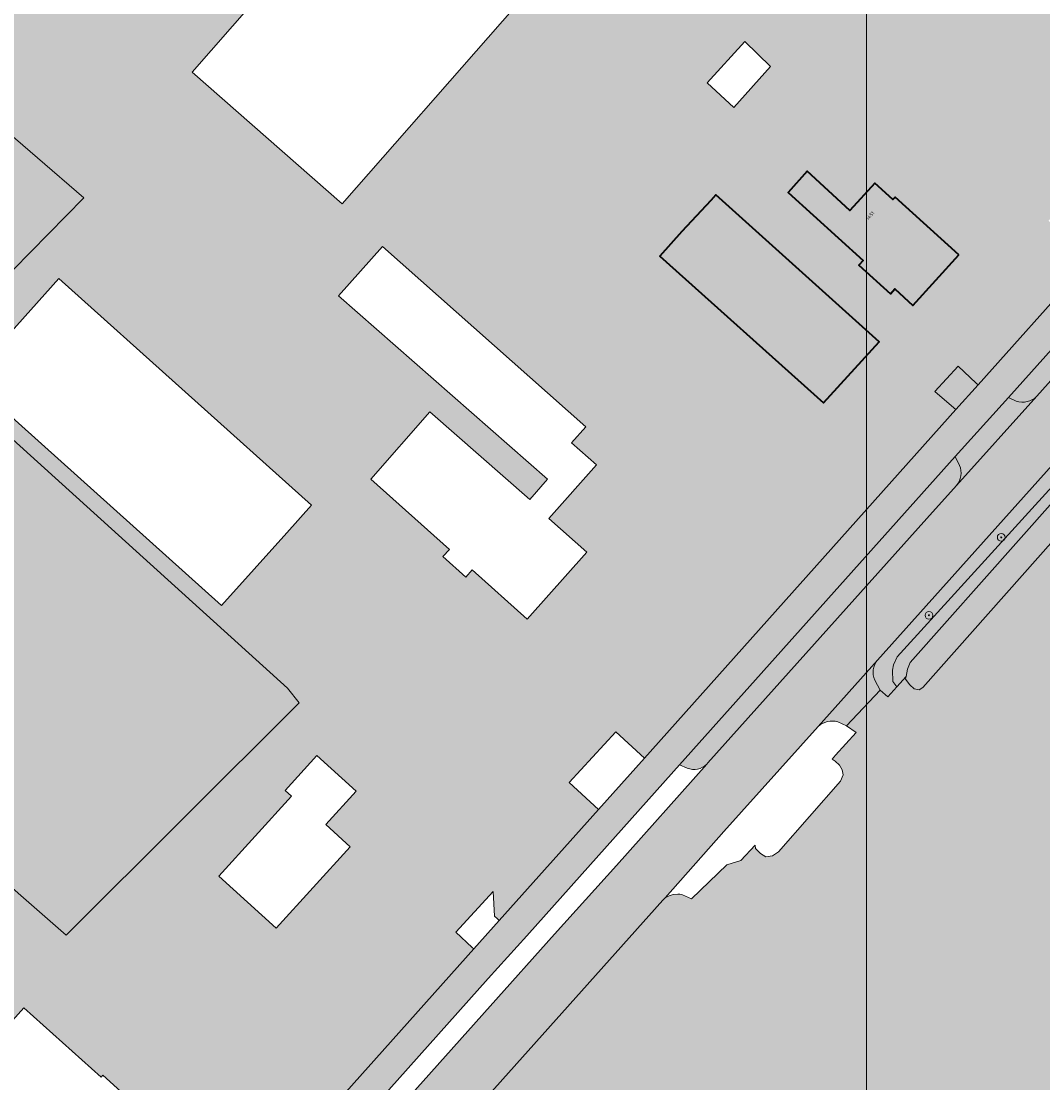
# Model space of a CAD drawing. Extents: x 101956 to 105180, y 476926 to 481317.
# Tile 20 of 256: x 102573 to 102679, y 477431 to 477541. Entities that reach past the tile are written whole.
import ezdxf
from ezdxf.enums import TextEntityAlignment as Align

# ---------------------------------------------------------------- set-up
doc = ezdxf.new("R2010")
doc.units = 0
doc.header["$LTSCALE"] = 0.5
for name, color, linetype, lineweight in [('B-WE-GR-BOOM-S', 90, 'Continuous', 25), ('B-WE-GR-BOUWLAND-GV', 80, 'Continuous', 13), ('B-WE-OG-BEBOUWING-GV', 7, 'Continuous', 35), ('B-WE-OG-BEBOUWING-T18', 10, 'Continuous', 18), ('B-WE-OG-TERREIN_CULTUURSCHEIDING-GV', 7, 'Continuous', 18), ('B-WE-OG-TERREIN_ERF-GV', 7, 'Continuous', 18), ('B-WE-OG-WATER_SLOOT-GV', 120, 'Continuous', 18), ('B-WE-VH-VERHARDING_ASFALT-GV', 252, 'Continuous', 18), ('B-WE-VH-VERHARDING_BETONSTRAATSTEEN-GV', 252, 'Continuous', 18)]:
    doc.layers.add(name, color=color, linetype=linetype, lineweight=lineweight)
for name, color, linetype, lineweight, true_color in [('B-WE-GR-BOUWLAND-V', 7, 'Continuous', 18, 0x28a500), ('B-WE-OG-BEBOUWING-V', 7, 'Continuous', 18, 0xdc7869), ('B-WE-OG-TERREIN_CULTUURSCHEIDING-V', 7, 'Continuous', 18, 0x28c846), ('B-WE-OG-TERREIN_ERF-V', 7, 'Continuous', 18, 0x28c846), ('B-WE-OG-WATER_SLOOT-V', 7, 'Continuous', 18, 0xafcde1), ('B-WE-VH-VERHARDING_ASFALT-V', 7, 'Continuous', 18, 0xcdcdcd), ('B-WE-VH-VERHARDING_BETONSTRAATSTEEN-V', 7, 'Continuous', 18, 0xcdcdcd)]:
    doc.layers.add(name, color=color, linetype=linetype, lineweight=lineweight, true_color=true_color)
doc.layers.add('X-XX-AL-HULPLIJN-G', color=7, linetype='Continuous', lineweight=18, plot=False)
doc.styles.add('NLCS-ISO-M200-T18', font='NLCS-ISO.ttf', dxfattribs={"height": 0.36})

# ---------------------------------------------------------------- blocks, each defined once
blk = doc.blocks.new('SGR-BOOM_01-SO')
at = {"linetype": 'ByBlock', "lineweight": 18}
h = blk.add_hatch(color=0, dxfattribs=at)
h.dxf.hatch_style = 1
edge = h.paths.add_edge_path()
edge.add_arc((0, 0), 0.25, 0, 360)
at = {"color": 0, "linetype": 'ByBlock', "lineweight": 18}
for radius in [2, 0.25]:
    blk.add_circle((0, 0), radius, dxfattribs=at)

msp = doc.modelspace()

# ---------------------------------------------------------------- hatches: boundary and pattern name
at = {"layer": 'B-WE-GR-BOUWLAND-V'}
h = msp.add_hatch(color=256, dxfattribs=at)
edge = h.paths.add_edge_path()
edge.add_arc((102039.8397463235, 477850.5773657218), 423.6087103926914, 47.78839392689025, 52.74737503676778)
edge.add_arc((102649.6702400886, 478684.0675588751), 609.2773284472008, 231.5355365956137, 234.54641090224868, ccw=False)
edge.add_line((102270.682, 478207.007), (102258.169, 478217.395))
edge.add_line((102258.169, 478217.395), (102239.595, 478232.592))
edge.add_line((102239.595, 478232.592), (102221.725, 478248.07))
edge.add_line((102221.725, 478248.07), (102212.579, 478255.387))
edge.add_line((102212.579, 478255.387), (102210.651, 478256.142))
edge.add_line((102210.651, 478256.142), (102198.713, 478243.51))
edge.add_line((102198.713, 478243.51), (102170.735, 478213.596))
edge.add_line((102170.735, 478213.596), (102146.863, 478190.78))
edge.add_line((102146.863, 478190.78), (102126.66, 478171.367))
edge.add_line((102126.66, 478171.367), (102103.987, 478148.848))
edge.add_line((102103.987, 478148.848), (102099.718, 478144.914))
edge.add_line((102099.718, 478144.914), (102096.831, 478142.254))
edge.add_line((102096.831, 478142.254), (102084.826, 478131.192))
edge.add_line((102084.826, 478131.192), (102060.788, 478109.505))
edge.add_line((102060.788, 478109.505), (102038.233, 478088.835))
edge.add_line((102038.233, 478088.835), (102017.267, 478068.187))
edge.add_line((102017.267, 478068.187), (102000, 478049.399))
edge.add_line((102000, 478049.399), (101992.654, 478041.379))
edge.add_line((101992.654, 478041.379), (101974.322, 478020.464))
edge.add_line((101974.322, 478020.464), (101957.813, 478002.224))
edge.add_line((101957.813, 478002.224), (101955.846, 478000.05))
edge.add_line((101955.846, 478000.05), (101961.298, 477994.617))
edge.add_line((101961.298, 477994.617), (101963.186, 477996.265))
edge.add_line((101963.186, 477996.265), (101963.716, 477996.049))
edge.add_line((101963.716, 477996.049), (101973.398, 477987.322))
edge.add_line((101973.398, 477987.322), (101994.237, 477968.618))
edge.add_line((101994.237, 477968.618), (102000, 477963.46))
edge.add_line((102000, 477963.46), (102021.797, 477944.119))
edge.add_line((102021.797, 477944.119), (102051.646, 477917.476))
edge.add_line((102051.646, 477917.476), (102082.008, 477890.324))
edge.add_line((102082.008, 477890.324), (102101.741, 477872.457))
edge.add_line((102101.741, 477872.457), (102128.609, 477848.568))
edge.add_line((102128.609, 477848.568), (102159.555, 477820.798))
edge.add_line((102159.555, 477820.798), (102193.241, 477790.799))
edge.add_line((102193.241, 477790.799), (102224.055, 477763.35))
edge.add_line((102224.055, 477763.35), (102248.954, 477740.797))
edge.add_line((102248.954, 477740.797), (102281.449, 477711.534))
edge.add_line((102281.449, 477711.534), (102312.721, 477683.464))
edge.add_line((102312.721, 477683.464), (102346.899, 477653.122))
edge.add_line((102346.899, 477653.122), (102378.622, 477624.751))
edge.add_line((102378.622, 477624.751), (102408.1, 477598.346))
edge.add_line((102408.1, 477598.346), (102436.512, 477572.757))
edge.add_line((102436.512, 477572.757), (102468.776, 477544.332))
edge.add_line((102468.776, 477544.332), (102501.395, 477515.024))
edge.add_line((102501.395, 477515.024), (102536.72, 477483.823))
edge.add_line((102536.72, 477483.823), (102557.779, 477464.605))
edge.add_line((102557.779, 477464.605), (102558.427, 477463.977))
edge.add_line((102558.427, 477463.977), (102578.154, 477446.781))
edge.add_line((102578.154, 477446.781), (102602.284, 477470.805))
edge.add_line((102602.284, 477470.805), (102601.084, 477472.34))
edge.add_line((102601.084, 477472.34), (102563.465, 477506.347))
edge.add_line((102563.465, 477506.347), (102579.962, 477523.099))
edge.add_line((102579.962, 477523.099), (102565.542, 477535.534))
edge.add_line((102565.542, 477535.534), (102567.658, 477537.387))
edge.add_line((102567.658, 477537.387), (102563.209, 477541.917))
edge.add_line((102563.209, 477541.917), (102473.377, 477622.627))
edge.add_line((102473.377, 477622.627), (102409.601, 477679.611))
edge.add_line((102409.601, 477679.611), (102362.542, 477721.82))
edge.add_line((102362.542, 477721.82), (102290.718, 477786.005))
edge.add_line((102290.718, 477786.005), (102279.372, 477796.282))
edge.add_line((102279.372, 477796.282), (102283.061, 477800.334))
edge.add_line((102283.061, 477800.334), (102285.449, 477798.327))
edge.add_line((102285.449, 477798.327), (102283.491, 477796.162))
edge.add_line((102283.491, 477796.162), (102288.986, 477791.169))
edge.add_line((102288.986, 477791.169), (102343.181, 477742.5))
edge.add_line((102343.181, 477742.5), (102403.919, 477688.183))
edge.add_line((102403.919, 477688.183), (102564.764, 477543.609))
edge.add_line((102564.764, 477543.609), (102566.243, 477543.785))
edge.add_line((102566.243, 477543.785), (102655.625, 477638.46))
edge.add_line((102655.625, 477638.46), (102657.98, 477640.808))
edge.add_line((102657.98, 477640.808), (102645.141, 477652.113))
edge.add_line((102645.141, 477652.113), (102612.963, 477680.62))
edge.add_line((102612.963, 477680.62), (102583.322, 477707.153))
edge.add_line((102583.322, 477707.153), (102555.917, 477731.262))
edge.add_line((102555.917, 477731.262), (102529.838, 477755.049))
edge.add_line((102529.838, 477755.049), (102501.704, 477780.049))
edge.add_line((102501.704, 477780.049), (102467.281, 477810.605))
edge.add_line((102467.281, 477810.605), (102440.741, 477834.278))
edge.add_line((102440.741, 477834.278), (102402.203, 477868.926))
edge.add_line((102402.203, 477868.926), (102376.518, 477891.704))
edge.add_line((102376.518, 477891.704), (102376.363, 477892.208))
edge.add_line((102376.363, 477892.208), (102378.807, 477895.318))
edge.add_line((102378.807, 477895.318), (102379.513, 477895.26))
edge.add_line((102379.513, 477895.26), (102400.057, 477877.221))
edge.add_line((102400.057, 477877.221), (102423.633, 477856.947))
edge.add_line((102423.633, 477856.947), (102464.537, 477820.08))
edge.add_line((102464.537, 477820.08), (102506.46, 477782.233))
edge.add_line((102506.46, 477782.233), (102536.391, 477755.651))
edge.add_line((102536.391, 477755.651), (102570.645, 477724.974))
edge.add_line((102570.645, 477724.974), (102606.446, 477692.72))
edge.add_line((102606.446, 477692.72), (102643.679, 477659.31))
edge.add_line((102643.679, 477659.31), (102674.172, 477631.758))
edge.add_line((102674.172, 477631.758), (102674.515, 477630.334))
edge.add_line((102674.515, 477630.334), (102674.091, 477629.905))
edge.add_line((102674.091, 477629.905), (102674.843, 477629.625))
edge.add_line((102674.843, 477629.625), (102682.488, 477622.847))
edge.add_line((102682.488, 477622.847), (102734.346, 477575.751))
edge.add_line((102734.346, 477575.751), (102735.689, 477574.365))
edge.add_line((102735.689, 477574.365), (102756.426, 477597.654))
edge.add_line((102756.426, 477597.654), (102755.116, 477598.77))
edge.add_line((102755.116, 477598.77), (102731.415, 477618.894))
edge.add_line((102731.415, 477618.894), (102704.717, 477643.252))
edge.add_line((102704.717, 477643.252), (102738.452, 477680.444))
edge.add_line((102738.452, 477680.444), (102761.273, 477660.799))
edge.add_line((102761.273, 477660.799), (102764.112, 477663.858))
edge.add_line((102764.112, 477663.858), (102785.808, 477688.332))
edge.add_line((102785.808, 477688.332), (102786.565, 477689.186))
edge.add_line((102786.565, 477689.186), (102786.559, 477689.192))
edge.add_line((102786.559, 477689.192), (102755.92, 477716.243))
edge.add_line((102755.92, 477716.243), (102758.928, 477719.362))
edge.add_line((102758.928, 477719.362), (102769.31, 477710.208))
edge.add_line((102769.31, 477710.208), (102800.148, 477682.987))
edge.add_line((102800.148, 477682.987), (102816.703, 477667.896))
edge.add_line((102816.703, 477667.896), (102818.129, 477667.419))
edge.add_arc((102818.6676587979, 477668.5214563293), 1.227013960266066, 243.9599225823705, 265.0601134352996)
edge.add_arc((102818.6694692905, 477668.5237847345), 1.22949066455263, 264.9853991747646, 305.9916037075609)
edge.add_line((102819.392, 477667.529), (102820.36, 477668.694))
edge.add_line((102820.36, 477668.694), (102824.305, 477673.716))
edge.add_line((102824.305, 477673.716), (102837.679, 477690.74))
edge.add_arc((102829.1753410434, 477697.3773891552), 10.78736068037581, 322.0267756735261, 355.8194794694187)
edge.add_line((102839.934, 477696.591), (102839.716, 477699.988))
edge.add_line((102839.716, 477699.988), (102827.57, 477711.142))
edge.add_line((102827.57, 477711.142), (102826.708, 477711.934))
edge.add_arc((102883.3128293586, 477781.4559296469), 89.65157783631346, 222.7851462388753, 230.8474822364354, ccw=False)
edge.add_arc((102616.0673738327, 477536.6396452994), 272.7794874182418, 42.39558996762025, 48.75569543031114)
edge.add_line((102795.903, 477741.744), (102508.222, 478000))
edge.add_line((102508.222, 478000), (102453.991, 478048.685))
edge.add_line((102453.991, 478048.685), (102407.819, 478089.795))
edge.add_line((102407.819, 478089.795), (102324.45, 478164.331))
h.paths.add_polyline_path([(102254.674, 478000), (102245.396, 478008.33), (102221.192, 478029.926), (102196.347, 478052.268), (102169.234, 478076.328), (102146.079, 478097.563), (102124.263, 478117.04), (102107.301, 478132.674), (102106.92, 478133.214), (102107.135, 478133.803), (102109.174, 478135.731), (102109.975, 478135.973), (102110.831, 478135.816), (102111.87, 478135.125), (102127.239, 478121.654), (102153.117, 478098.423), (102177.307, 478076.298), (102199.111, 478056.425), (102224.491, 478034.267), (102247.902, 478012.693), (102262.428, 478000), (102285.829, 477979.232), (102317.825, 477950.52), (102349.181, 477922.452), (102370.653, 477903.252), (102367.918, 477899.644), (102366.403, 477900.74), (102348.569, 477917.073), (102305.84, 477954.907), (102278.367, 477979.509)], flags=16)
at = {"layer": 'B-WE-OG-BEBOUWING-V'}
for points in [[(102670.601, 477517.193), (102663.981, 477523.187), (102663.759, 477522.943), (102661.888, 477524.637), (102659.317, 477521.798), (102654.888, 477525.852), (102652.917, 477523.672), (102660.689, 477516.629), (102660.245, 477516.14), (102663.503, 477513.174), (102663.953, 477513.67), (102665.833, 477511.967)], [(102644.898, 477522.842), (102641.91, 477519.604), (102639.644, 477517.082), (102656.574, 477501.863), (102662.341, 477508.183), (102645.42, 477523.421)]]:
    msp.add_hatch(color=256, dxfattribs=at).paths.add_polyline_path(points)
at = {"layer": 'B-WE-OG-TERREIN_CULTUURSCHEIDING-V'}
h = msp.add_hatch(color=256, dxfattribs=at)
edge = h.paths.add_edge_path()
edge.add_line((102717.437, 477534.487), (102716.879, 477534.959))
edge.add_line((102716.879, 477534.959), (102716.615, 477535.128))
edge.add_arc((102716.7575630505, 477533.0804093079), 2.05254765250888, 93.98277866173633, 136.8946967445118)
edge.add_line((102715.259, 477534.483), (102662.18, 477475.25))
edge.add_arc((102663.5950816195, 477474.0018764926), 1.886867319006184, 138.5872162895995, 206.1260275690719)
edge.add_line((102661.901, 477473.171), (102662.444, 477472.13))
edge.add_line((102662.444, 477472.13), (102663.232, 477471.43))
edge.add_line((102663.232, 477471.43), (102664.178, 477472.486))
edge.add_line((102664.178, 477472.486), (102663.74, 477473.032))
edge.add_line((102663.74, 477473.032), (102663.737, 477474.205))
edge.add_line((102663.737, 477474.205), (102663.837, 477474.769))
edge.add_line((102663.837, 477474.769), (102664.218, 477475.574))
edge.add_line((102664.218, 477475.574), (102687.229, 477500.889))
edge.add_line((102687.229, 477500.889), (102717.437, 477534.487))
h = msp.add_hatch(color=256, dxfattribs=at)
edge = h.paths.add_edge_path()
edge.add_arc((102683.5672646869, 477511.0375355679), 1.984244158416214, 319.8079415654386, 382.5352303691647)
edge.add_line((102685.4, 477511.798), (102684.944, 477512.731))
edge.add_line((102684.944, 477512.731), (102675.724, 477502.421))
edge.add_line((102675.724, 477502.421), (102676.527, 477502.064))
edge.add_arc((102677.1897033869, 477504.0541878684), 2.097623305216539, 251.5829976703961, 315.0793577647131)
edge.add_line((102678.675, 477502.573), (102685.083, 477509.757))
h = msp.add_hatch(color=256, dxfattribs=at)
edge = h.paths.add_edge_path()
edge.add_arc((102668.863309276, 477494.6250336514), 1.964984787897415, 318.5001815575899, 383.4501062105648)
edge.add_line((102670.666, 477495.407), (102670.211, 477496.311))
edge.add_line((102670.211, 477496.311), (102641.649, 477464.408))
edge.add_line((102641.649, 477464.408), (102642.469, 477464.06))
edge.add_arc((102643.1677930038, 477465.7662922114), 1.843839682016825, 247.7289925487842, 315.4595603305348)
edge.add_line((102644.482, 477464.473), (102644.603, 477464.609))
edge.add_line((102644.603, 477464.609), (102667.276, 477489.906))
edge.add_line((102667.276, 477489.906), (102670.335, 477493.323))
at = {"layer": 'B-WE-OG-TERREIN_ERF-V'}
h = msp.add_hatch(color=256, dxfattribs=at)
h.paths.add_polyline_path([(102671.592, 477628.193), (102658.782, 477640.102), (102657.98, 477640.808), (102655.625, 477638.46), (102566.243, 477543.785), (102564.764, 477543.609), (102563.209, 477541.917), (102567.658, 477537.387), (102565.542, 477535.534), (102579.962, 477523.099), (102563.465, 477506.347), (102601.084, 477472.34), (102602.284, 477470.805), (102578.154, 477446.781), (102558.427, 477463.977), (102558.175, 477463.68), (102558.159, 477463.661), (102557.232, 477462.535), (102556.632, 477462.076), (102555.961, 477461.564), (102555.048, 477461.709), (102547.254, 477468.882), (102530.486, 477484.421), (102519.099, 477494.608), (102453.111, 477419.535), (102478.856, 477396.539), (102477.109, 477394.779), (102479.325, 477392.798), (102477.201, 477390.344), (102527.196, 477346.866), (102531.843, 477352.21), (102534.253, 477350.429), (102536.239, 477351.257), (102556.969, 477374.417), (102556.733, 477374.633), (102553.681, 477377.43), (102558.215, 477382.397), (102561.251, 477379.648), (102561.472, 477379.448), (102582.182, 477402.615), (102580.475, 477404.298), (102584.981, 477409.2), (102586.675, 477407.641), (102620.365, 477445.333), (102620.178, 477445.504), (102618.486, 477447.06), (102622.376, 477451.291), (102622.513, 477448.74), (102622.813, 477448.462), (102623.003, 477448.286), (102633.286, 477459.79), (102630.249, 477462.585), (102635.066, 477467.824), (102638.033, 477465.101), (102670.284, 477501.176), (102670.081, 477501.352), (102668.106, 477503.057), (102670.505, 477505.668), (102672.395, 477503.928), (102672.587, 477503.751), (102683.312, 477515.746), (102683.226, 477515.92), (102681.821, 477518.757), (102679.889, 477520.743), (102682.162, 477523.369), (102683.295, 477522.689), (102688.204, 477521.839), (102688.686, 477521.756), (102726.239, 477563.753), (102735.689, 477574.365), (102734.346, 477575.751), (102682.488, 477622.847), (102674.843, 477629.625), (102674.091, 477629.905), (102672.544, 477628.338), (102672.383, 477628.175)])
h.paths.add_polyline_path([(102680.514, 477603.006), (102684.688, 477607.685), (102692.672, 477600.561), (102688.498, 477595.883)], flags=16)
h.paths.add_polyline_path([(102690.762, 477574.658), (102689.904, 477575.424), (102697.993, 477584.49), (102696.075, 477586.201), (102697.773, 477588.103), (102695.46, 477590.167), (102699.388, 477594.57), (102706.469, 477588.252), (102702.541, 477583.849), (102706.755, 477580.086), (102702.98, 477575.858), (102703.21, 477575.652), (102702.944, 477575.354), (102702.646, 477575.62), (102700.95, 477573.723), (102701.248, 477573.456), (102700.981, 477573.158), (102700.75, 477573.365), (102696.976, 477569.136), (102696.107, 477569.902), (102694.568, 477568.202), (102692.063, 477567.876), (102689.126, 477570.487), (102689.238, 477572.949)], flags=16)
h.paths.add_polyline_path([(102639.932, 477560.345), (102606.745, 477522.474), (102591.195, 477536.1), (102624.382, 477573.971)], flags=16)
h.paths.add_polyline_path([(102644.526, 477534.995), (102648.438, 477539.288), (102651.1, 477536.693), (102647.274, 477532.469)], flags=16)
h.paths.add_polyline_path([(102652.917, 477523.672), (102654.888, 477525.852), (102659.317, 477521.798), (102661.888, 477524.637), (102663.759, 477522.943), (102663.981, 477523.187), (102670.601, 477517.193), (102665.833, 477511.967), (102663.953, 477513.67), (102663.503, 477513.174), (102660.245, 477516.14), (102660.689, 477516.629)], flags=16)
h.paths.add_polyline_path([(102662.341, 477508.183), (102656.574, 477501.863), (102639.644, 477517.082), (102641.91, 477519.604), (102644.898, 477522.842), (102645.42, 477523.421)], flags=16)
h.paths.add_polyline_path([(102631.961, 477499.402), (102630.486, 477497.746), (102633.055, 477495.458), (102628.118, 477489.914), (102632.051, 477486.412), (102625.901, 477479.482), (102620.204, 477484.588), (102619.537, 477483.843), (102617.169, 477485.965), (102617.836, 477486.71), (102609.711, 477493.992), (102615.821, 477500.957), (102626.17, 477491.878), (102628.007, 477493.972), (102606.361, 477512.962), (102610.901, 477518.072)], flags=16)
h.paths.add_polyline_path([(102594.25, 477480.88), (102575.59, 477497.62), (102568.086, 477504.352), (102577.391, 477514.745), (102603.555, 477491.273), (102601.01, 477488.43)], flags=16)
h.paths.add_polyline_path([(102593.974, 477452.868), (102601.483, 477461.14), (102600.816, 477461.745), (102604.099, 477465.362), (102608.175, 477461.662), (102605.04, 477458.208), (102607.568, 477455.914), (102599.904, 477447.486)], flags=16)
h.paths.add_polyline_path([(102563.154, 477446.077), (102561.143, 477443.85), (102558.175, 477446.532), (102560.186, 477448.758)], flags=16)
h.paths.add_polyline_path([(102565.53, 477434.43), (102531.665, 477396.94), (102512.945, 477413.85), (102546.81, 477451.34)], flags=16)
h.paths.add_polyline_path([(102573.197, 477422.543), (102577.512, 477427.337), (102576.211, 477428.508), (102575.375, 477427.579), (102568.686, 477433.6), (102573.77, 477439.249), (102581.76, 477432.057), (102581.937, 477432.253), (102587.597, 477427.113), (102578.877, 477417.383)], flags=16)
h.paths.add_polyline_path([(102529.147, 477394.359), (102510.69, 477373.979), (102496.806, 477386.59), (102478.132, 477403.553), (102496.579, 477423.932)], flags=16)
h.paths.add_polyline_path([(102529.739, 477391.089), (102531.225, 477392.636), (102532.858, 477391.068), (102531.372, 477389.52)], flags=16)
h.paths.add_polyline_path([(102525.593, 477373.986), (102525.16, 477374.382), (102530.22, 477380.146), (102533.004, 477377.702), (102530.972, 477375.387), (102533.339, 477373.255), (102535.209, 477375.331), (102541.17, 477369.96), (102535.316, 477363.399), (102529.313, 477368.816), (102529.53, 477369.06), (102527.291, 477371.08), (102527.953, 477371.824)], flags=16)
msp.add_hatch(color=256, dxfattribs=at).paths.add_polyline_path([(102672.587, 477503.751), (102672.395, 477503.928), (102670.505, 477505.668), (102668.106, 477503.057), (102670.081, 477501.352), (102670.284, 477501.176)])
h = msp.add_hatch(color=256, dxfattribs=at)
edge = h.paths.add_edge_path()
edge.add_line((102746.758, 477449.013), (102691.91, 477497.916))
edge.add_line((102691.91, 477497.916), (102690.512, 477499.162))
edge.add_line((102690.512, 477499.162), (102689.993, 477498.55))
edge.add_line((102689.993, 477498.55), (102689.294, 477497.726))
edge.add_line((102689.294, 477497.726), (102689.044, 477497.431))
edge.add_line((102689.044, 477497.431), (102666.862, 477472.39))
edge.add_line((102666.862, 477472.39), (102666.491, 477472.174))
edge.add_line((102666.491, 477472.174), (102665.957, 477472.28))
edge.add_line((102665.957, 477472.28), (102665.504, 477472.696))
edge.add_line((102665.504, 477472.696), (102665.074, 477473.28))
edge.add_line((102665.074, 477473.28), (102665.127, 477473.545))
edge.add_line((102665.127, 477473.545), (102664.178, 477472.486))
edge.add_line((102664.178, 477472.486), (102663.232, 477471.43))
edge.add_line((102663.232, 477471.43), (102662.444, 477472.13))
edge.add_line((102662.444, 477472.13), (102658.971, 477468.44))
edge.add_line((102658.971, 477468.44), (102659.942, 477467.758))
edge.add_line((102659.942, 477467.758), (102657.832, 477465.404))
edge.add_line((102657.832, 477465.404), (102657.461, 477464.99))
edge.add_line((102657.461, 477464.99), (102657.778, 477464.781))
edge.add_line((102657.778, 477464.781), (102658.219, 477464.352))
edge.add_line((102658.219, 477464.352), (102658.503, 477463.886))
edge.add_line((102658.503, 477463.886), (102658.616, 477463.348))
edge.add_line((102658.616, 477463.348), (102658.327, 477462.713))
edge.add_line((102658.327, 477462.713), (102651.899, 477455.408))
edge.add_line((102651.899, 477455.408), (102651.29, 477454.968))
edge.add_line((102651.29, 477454.968), (102650.611, 477454.862))
edge.add_line((102650.611, 477454.862), (102650.054, 477455.21))
edge.add_line((102650.054, 477455.21), (102649.536, 477455.752))
edge.add_line((102649.536, 477455.752), (102649.486, 477456.089))
edge.add_line((102649.486, 477456.089), (102648.014, 477454.497))
edge.add_line((102648.014, 477454.497), (102646.563, 477454.037))
edge.add_line((102646.563, 477454.037), (102642.914, 477450.528))
edge.add_line((102642.914, 477450.528), (102641.97, 477450.948))
edge.add_line((102641.97, 477450.948), (102641.687, 477451.006))
edge.add_line((102641.687, 477451.006), (102641.477, 477451.023))
edge.add_line((102641.477, 477451.023), (102641.017, 477450.987))
edge.add_line((102641.017, 477450.987), (102640.582, 477450.835))
edge.add_line((102640.582, 477450.835), (102640.162, 477450.623))
edge.add_line((102640.162, 477450.623), (102639.922, 477450.372))
edge.add_line((102639.922, 477450.372), (102620.483, 477428.628))
edge.add_line((102620.483, 477428.628), (102620.141, 477428.207))
edge.add_line((102620.141, 477428.207), (102619.97, 477427.513))
edge.add_line((102619.97, 477427.513), (102619.962, 477427.028))
edge.add_line((102619.962, 477427.028), (102620.043, 477426.578))
edge.add_line((102620.043, 477426.578), (102620.481, 477425.599))
edge.add_line((102620.481, 477425.599), (102617.493, 477422.16))
edge.add_line((102617.493, 477422.16), (102610.553, 477413.269))
edge.add_line((102610.553, 477413.269), (102611.691, 477412.292))
edge.add_arc((102613.2582492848, 477412.6971104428), 1.618760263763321, 100.2572422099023, 194.4928798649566, ccw=False)
edge.add_line((102612.97, 477414.29), (102615.629, 477413.627))
edge.add_line((102615.629, 477413.627), (102616.285, 477411.85))
edge.add_line((102616.285, 477411.85), (102630.301, 477398.823))
edge.add_line((102630.301, 477398.823), (102654.179, 477377.569))
edge.add_line((102654.179, 477377.569), (102674.639, 477361.539))
edge.add_line((102674.639, 477361.539), (102677.311, 477360.949))
edge.add_line((102677.311, 477360.949), (102677.5, 477360.749))
edge.add_line((102677.5, 477360.749), (102679.036, 477359.117))
edge.add_line((102679.036, 477359.117), (102701.594, 477383.169))
edge.add_line((102701.594, 477383.169), (102723.474, 477407.879))
edge.add_line((102723.474, 477407.879), (102722.948, 477408.625))
edge.add_line((102722.948, 477408.625), (102721.426, 477410.784))
edge.add_line((102721.426, 477410.784), (102721.445, 477411.134))
edge.add_line((102721.445, 477411.134), (102721.305, 477411.331))
edge.add_line((102721.305, 477411.331), (102751.111, 477444.531))
edge.add_line((102751.111, 477444.531), (102751.97, 477444.365))
edge.add_line((102751.97, 477444.365), (102746.758, 477449.013))
h.paths.add_polyline_path([(102699.405, 477401.112), (102702.939, 477400.512), (102702.345, 477397.013), (102698.811, 477397.613)], flags=16)
h.paths.add_polyline_path([(102658.636, 477422.2), (102650.334, 477412.92), (102654.042, 477409.603), (102649.944, 477405.023), (102640.396, 477413.565), (102644.897, 477418.57), (102645.136, 477418.357), (102644.758, 477417.931), (102645.789, 477417.016), (102654.041, 477426.311)], flags=16)
h.paths.add_polyline_path([(102725.442, 477447.782), (102709.316, 477429.631), (102686.928, 477449.645), (102697.362, 477461.234), (102695.145, 477463.23), (102692.421, 477460.205), (102685.23, 477466.68), (102690.33, 477472.48), (102692.211, 477470.797), (102693.821, 477472.596), (102699.146, 477467.834), (102698.128, 477466.696), (102700.36, 477464.7), (102703.1, 477467.764)], flags=16)
at = {"layer": 'B-WE-OG-WATER_SLOOT-V'}
for points in [[(102687.984, 477500.25), (102702.524, 477516.607), (102718.097, 477533.899), (102717.437, 477534.487), (102687.229, 477500.889), (102664.218, 477475.574), (102663.837, 477474.769), (102663.737, 477474.205), (102663.74, 477473.032), (102664.178, 477472.486), (102665.127, 477473.545), (102665.278, 477474.304), (102665.539, 477474.998)], [(102689.044, 477497.431), (102689.294, 477497.726), (102689.993, 477498.55), (102687.984, 477500.25), (102665.539, 477474.998), (102665.278, 477474.304), (102665.127, 477473.545), (102665.074, 477473.28), (102665.504, 477472.696), (102665.957, 477472.28), (102666.491, 477472.174), (102666.862, 477472.39)]]:
    msp.add_hatch(color=256, dxfattribs=at).paths.add_polyline_path(points)
at = {"layer": 'B-WE-VH-VERHARDING_ASFALT-V'}
h = msp.add_hatch(color=256, dxfattribs=at)
edge = h.paths.add_edge_path()
edge.add_line((102614.45, 477421.904), (102620.141, 477428.207))
edge.add_line((102620.141, 477428.207), (102620.483, 477428.628))
edge.add_line((102620.483, 477428.628), (102639.922, 477450.372))
edge.add_line((102639.922, 477450.372), (102640.162, 477450.623))
edge.add_line((102640.162, 477450.623), (102646.247, 477457.487))
edge.add_line((102646.247, 477457.487), (102656.014, 477468.359))
edge.add_line((102656.014, 477468.359), (102662.18, 477475.25))
edge.add_line((102662.18, 477475.25), (102715.259, 477534.483))
edge.add_line((102715.259, 477534.483), (102723.066, 477543.245))
edge.add_line((102723.066, 477543.245), (102743.73, 477566.371))
edge.add_line((102743.73, 477566.371), (102749.922, 477573.28))
edge.add_line((102749.922, 477573.28), (102753.75, 477577.384))
edge.add_line((102753.75, 477577.384), (102765.125, 477587.744))
edge.add_line((102765.125, 477587.744), (102770.231, 477592.395))
edge.add_line((102770.231, 477592.395), (102775.008, 477596.746))
edge.add_line((102775.008, 477596.746), (102775.307, 477597.085))
edge.add_line((102775.307, 477597.085), (102777.613, 477599.697))
edge.add_line((102777.613, 477599.697), (102777.919, 477600.043))
edge.add_line((102777.919, 477600.043), (102779.231, 477602.065))
edge.add_line((102779.231, 477602.065), (102781.493, 477605.553))
edge.add_line((102781.493, 477605.553), (102783.091, 477608.012))
edge.add_line((102783.091, 477608.012), (102789.144, 477617.325))
edge.add_line((102789.144, 477617.325), (102799.624, 477629.062))
edge.add_line((102799.624, 477629.062), (102803.274, 477633.155))
edge.add_line((102803.274, 477633.155), (102815.093, 477646.492))
edge.add_line((102815.093, 477646.492), (102816.389, 477647.993))
edge.add_line((102816.389, 477647.993), (102816.955, 477648.5))
edge.add_line((102816.955, 477648.5), (102817.527, 477649.012))
edge.add_line((102817.527, 477649.012), (102822.973, 477654.564))
edge.add_line((102822.973, 477654.564), (102837.126, 477669.022))
edge.add_line((102837.126, 477669.022), (102837.845, 477669.757))
edge.add_arc((102838.8543754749, 477668.765629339), 1.414798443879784, 109.2898835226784, 135.5155936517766, ccw=False)
edge.add_line((102838.387, 477670.101), (102846.793, 477678.977))
edge.add_line((102846.793, 477678.977), (102848.869, 477681.091))
edge.add_line((102848.869, 477681.091), (102851.034, 477683.296))
edge.add_line((102851.034, 477683.296), (102852.036, 477684.316))
edge.add_line((102852.036, 477684.316), (102854.014, 477686.33))
edge.add_arc((102863.7926562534, 477674.5839999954), 15.2836721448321, 124.87333915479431, 129.7777018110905, ccw=False)
edge.add_arc((102863.7335969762, 477674.6871954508), 15.16524442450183, 118.90648001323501, 124.91319873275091, ccw=False)
edge.add_line((102856.403, 477687.963), (102853.593, 477691.032))
edge.add_line((102853.593, 477691.032), (102848.404, 477685.696))
edge.add_line((102848.404, 477685.696), (102846.327, 477683.561))
edge.add_line((102846.327, 477683.561), (102845.296, 477682.5))
edge.add_arc((102844.7594788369, 477683.0146371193), 0.7434422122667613, 233.7620131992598, 316.19266742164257, ccw=False)
edge.add_line((102844.32, 477682.415), (102843.971, 477682.727))
edge.add_arc((102844.5144214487, 477683.2865697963), 0.7800161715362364, 143.5494368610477, 225.8387791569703, ccw=False)
edge.add_line((102843.887, 477683.75), (102844.846, 477684.915))
edge.add_line((102844.846, 477684.915), (102846.749, 477687.226))
edge.add_line((102846.749, 477687.226), (102851.501, 477693.018))
edge.add_line((102851.501, 477693.018), (102851.533, 477693.057))
edge.add_line((102851.533, 477693.057), (102847.311, 477694.971))
edge.add_arc((102833.3137592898, 477702.2551054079), 15.77912985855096, 322.95457451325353, 332.5077200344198, ccw=False)
edge.add_line((102845.908, 477692.749), (102843.774, 477690.074))
edge.add_line((102843.774, 477690.074), (102841.855, 477687.669))
edge.add_line((102841.855, 477687.669), (102839.495, 477684.71))
edge.add_line((102839.495, 477684.71), (102825.799, 477667.825))
edge.add_line((102825.799, 477667.825), (102824.115, 477665.797))
edge.add_line((102824.115, 477665.797), (102823.755, 477665.364))
edge.add_line((102823.755, 477665.364), (102818.342, 477658.844))
edge.add_line((102818.342, 477658.844), (102816.718, 477656.889))
edge.add_line((102816.718, 477656.889), (102807.626, 477646.758))
edge.add_line((102807.626, 477646.758), (102800.026, 477638.449))
edge.add_line((102800.026, 477638.449), (102784.196, 477620.588))
edge.add_line((102784.196, 477620.588), (102775.905, 477611.279))
edge.add_line((102775.905, 477611.279), (102771.137, 477606.046))
edge.add_line((102771.137, 477606.046), (102767.727, 477601.96))
edge.add_line((102767.727, 477601.96), (102757.288, 477590.492))
edge.add_line((102757.288, 477590.492), (102728.632, 477558.488))
edge.add_line((102728.632, 477558.488), (102721.219, 477550.2))
edge.add_line((102721.219, 477550.2), (102695.469, 477521.39))
edge.add_line((102695.469, 477521.39), (102685.083, 477509.757))
edge.add_line((102685.083, 477509.757), (102678.675, 477502.573))
edge.add_line((102678.675, 477502.573), (102670.335, 477493.323))
edge.add_line((102670.335, 477493.323), (102667.276, 477489.906))
edge.add_line((102667.276, 477489.906), (102644.603, 477464.609))
edge.add_line((102644.603, 477464.609), (102644.482, 477464.473))
edge.add_line((102644.482, 477464.473), (102635.126, 477453.978))
edge.add_line((102635.126, 477453.978), (102628.731, 477446.875))
edge.add_line((102628.731, 477446.875), (102622.068, 477439.42))
edge.add_line((102622.068, 477439.42), (102593.71, 477407.683))
edge.add_line((102593.71, 477407.683), (102584.694, 477397.635))
edge.add_line((102584.694, 477397.635), (102584.594, 477397.511))
edge.add_line((102584.594, 477397.511), (102576.865, 477388.896))
edge.add_line((102576.865, 477388.896), (102579.187, 477386.97))
edge.add_line((102579.187, 477386.97), (102585.042, 477393.51))
edge.add_arc((102585.7325837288, 477392.8273015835), 0.9710731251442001, -35.31153722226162, 135.328985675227, ccw=False)
edge.add_line((102586.525, 477392.266), (102581.329, 477385.11))
edge.add_line((102581.329, 477385.11), (102583.389, 477382.076))
edge.add_line((102583.389, 477382.076), (102583.866, 477383.09))
edge.add_line((102583.866, 477383.09), (102585.418, 477385.582))
edge.add_line((102585.418, 477385.582), (102600.78, 477406.535))
edge.add_line((102600.78, 477406.535), (102602.082, 477408.072))
edge.add_line((102602.082, 477408.072), (102614.45, 477421.904))
edge = h.paths.add_edge_path(flags=16)
edge.add_line((102763.726, 477593.225), (102770.482, 477600.727))
edge.add_line((102770.482, 477600.727), (102773.377, 477603.941))
edge.add_line((102773.377, 477603.941), (102779.45, 477610.688))
edge.add_line((102779.45, 477610.688), (102779.808, 477610.975))
edge.add_line((102779.808, 477610.975), (102780.335, 477611.066))
edge.add_arc((102780.4089053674, 477610.6068689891), 0.4650411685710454, 9.172502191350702, 99.14434262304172, ccw=False)
edge.add_line((102780.868, 477610.681), (102780.86, 477610.165))
edge.add_line((102780.86, 477610.165), (102775.58, 477602.076))
edge.add_line((102775.58, 477602.076), (102772.71, 477598.81))
edge.add_line((102772.71, 477598.81), (102772.473, 477598.578))
edge.add_line((102772.473, 477598.578), (102765.173, 477591.961))
edge.add_arc((102764.5190741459, 477592.672646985), 0.9664680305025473, 145.1439137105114, 312.5796166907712, ccw=False)
h = msp.add_hatch(color=256, dxfattribs=at)
edge = h.paths.add_edge_path()
edge.add_line((102516.456, 477324.686), (102518.807, 477327.3))
edge.add_line((102518.807, 477327.3), (102532.263, 477342.329))
edge.add_line((102532.263, 477342.329), (102536.892, 477347.421))
edge.add_line((102536.892, 477347.421), (102550.768, 477362.776))
edge.add_line((102550.768, 477362.776), (102553.54, 477365.914))
edge.add_line((102553.54, 477365.914), (102558.254, 477371.148))
edge.add_line((102558.254, 477371.148), (102564.461, 477378.148))
edge.add_line((102564.461, 477378.148), (102572.939, 477387.561))
edge.add_line((102572.939, 477387.561), (102575.625, 477390.543))
edge.add_line((102575.625, 477390.543), (102584.476, 477400.396))
edge.add_line((102584.476, 477400.396), (102589.836, 477406.422))
edge.add_line((102589.836, 477406.422), (102621.848, 477442.265))
edge.add_line((102621.848, 477442.265), (102625.843, 477446.68))
edge.add_line((102625.843, 477446.68), (102635.048, 477456.993))
edge.add_line((102635.048, 477456.993), (102641.649, 477464.408))
edge.add_line((102641.649, 477464.408), (102670.211, 477496.311))
edge.add_line((102670.211, 477496.311), (102675.724, 477502.421))
edge.add_line((102675.724, 477502.421), (102684.944, 477512.731))
edge.add_line((102684.944, 477512.731), (102692.512, 477521.18))
edge.add_line((102692.512, 477521.18), (102721.051, 477553.215))
edge.add_line((102721.051, 477553.215), (102725.47, 477558.201))
edge.add_line((102725.47, 477558.201), (102765.989, 477603.515))
edge.add_line((102765.989, 477603.515), (102770.08, 477608.094))
edge.add_line((102770.08, 477608.094), (102775.854, 477614.241))
edge.add_line((102775.854, 477614.241), (102781.305, 477620.354))
edge.add_line((102781.305, 477620.354), (102799.716, 477641.286))
edge.add_line((102799.716, 477641.286), (102804.472, 477646.58))
edge.add_line((102804.472, 477646.58), (102814.575, 477657.804))
edge.add_line((102814.575, 477657.804), (102817.053, 477660.51))
edge.add_line((102817.053, 477660.51), (102817.263, 477660.739))
edge.add_line((102817.263, 477660.739), (102822.013, 477665.919))
edge.add_line((102822.013, 477665.919), (102822.492, 477666.511))
edge.add_line((102822.492, 477666.511), (102822.798, 477666.89))
edge.add_line((102822.798, 477666.89), (102822.422, 477667.167))
edge.add_line((102822.422, 477667.167), (102820.36, 477668.694))
edge.add_line((102820.36, 477668.694), (102819.392, 477667.529))
edge.add_arc((102818.6694692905, 477668.5237847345), 1.229490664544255, 264.98539917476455, 305.9916037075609, ccw=False)
edge.add_arc((102818.6676587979, 477668.5214563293), 1.227013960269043, 243.9599225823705, 265.06011343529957, ccw=False)
edge.add_line((102818.129, 477667.419), (102816.703, 477667.896))
edge.add_line((102816.703, 477667.896), (102814.163, 477665.002))
edge.add_line((102814.163, 477665.002), (102815.311, 477663.666))
edge.add_line((102815.311, 477663.666), (102813.427, 477661.561))
edge.add_line((102813.427, 477661.561), (102801.569, 477648.311))
edge.add_line((102801.569, 477648.311), (102797.985, 477644.306))
edge.add_line((102797.985, 477644.306), (102777.982, 477621.863))
edge.add_line((102777.982, 477621.863), (102773.629, 477616.974))
edge.add_line((102773.629, 477616.974), (102756.426, 477597.654))
edge.add_line((102756.426, 477597.654), (102735.689, 477574.365))
edge.add_line((102735.689, 477574.365), (102726.239, 477563.753))
edge.add_line((102726.239, 477563.753), (102688.686, 477521.756))
edge.add_line((102688.686, 477521.756), (102683.312, 477515.746))
edge.add_line((102683.312, 477515.746), (102672.587, 477503.751))
edge.add_line((102672.587, 477503.751), (102670.284, 477501.176))
edge.add_line((102670.284, 477501.176), (102638.033, 477465.101))
edge.add_line((102638.033, 477465.101), (102633.286, 477459.79))
edge.add_line((102633.286, 477459.79), (102623.003, 477448.286))
edge.add_line((102623.003, 477448.286), (102620.365, 477445.333))
edge.add_line((102620.365, 477445.333), (102586.675, 477407.641))
edge.add_line((102586.675, 477407.641), (102582.182, 477402.615))
edge.add_line((102582.182, 477402.615), (102561.472, 477379.448))
edge.add_line((102561.472, 477379.448), (102556.969, 477374.417))
edge.add_line((102556.969, 477374.417), (102536.239, 477351.257))
edge.add_line((102536.239, 477351.257), (102528.971, 477343.138))
edge.add_line((102528.971, 477343.138), (102463.548, 477270.242))
edge.add_line((102463.548, 477270.242), (102407.102, 477207.01))
edge.add_line((102407.102, 477207.01), (102406.833, 477206.708))
edge.add_line((102406.833, 477206.708), (102404.033, 477203.571))
edge.add_line((102404.033, 477203.571), (102403.181, 477202.616))
edge.add_line((102403.181, 477202.616), (102387.928, 477185.529))
edge.add_line((102387.928, 477185.529), (102353.622, 477147.099))
edge.add_line((102353.622, 477147.099), (102339.178, 477130.956))
edge.add_line((102339.178, 477130.956), (102334.593, 477125.833))
edge.add_line((102334.593, 477125.833), (102332.691, 477123.708))
edge.add_line((102332.691, 477123.708), (102305.849, 477093.71))
edge.add_line((102305.849, 477093.71), (102252.475, 477034.061))
edge.add_line((102252.475, 477034.061), (102249.944, 477031.233))
edge.add_line((102249.944, 477031.233), (102242.12, 477022.479))
edge.add_line((102242.12, 477022.479), (102222.027, 477000))
edge.add_line((102222.027, 477000), (102157.821, 476928.192))
edge.add_line((102157.821, 476928.192), (102157.384, 476927.704))
edge.add_line((102157.384, 476927.704), (102159.489, 476925.709))
edge.add_line((102159.489, 476925.709), (102168.207, 476935.441))
edge.add_line((102168.207, 476935.441), (102170.881, 476938.438))
edge.add_line((102170.881, 476938.438), (102189.147, 476958.944))
edge.add_line((102189.147, 476958.944), (102192.714, 476962.822))
edge.add_line((102192.714, 476962.822), (102200.937, 476972.133))
edge.add_line((102200.937, 476972.133), (102200.95, 476972.148))
edge.add_line((102200.95, 476972.148), (102204.045, 476975.612))
edge.add_line((102204.045, 476975.612), (102223.076, 476996.907))
edge.add_line((102223.076, 476996.907), (102226.028, 477000.215))
edge.add_line((102226.028, 477000.215), (102237.246, 477012.721))
edge.add_line((102237.246, 477012.721), (102237.593, 477013.107))
edge.add_line((102237.593, 477013.107), (102242.226, 477018.257))
edge.add_line((102242.226, 477018.257), (102247.696, 477024.312))
edge.add_line((102247.696, 477024.312), (102252.135, 477029.434))
edge.add_line((102252.135, 477029.434), (102310.243, 477094.37))
edge.add_line((102310.243, 477094.37), (102310.861, 477095.061))
edge.add_line((102310.861, 477095.061), (102312.572, 477096.972))
edge.add_line((102312.572, 477096.972), (102313.226, 477097.703))
edge.add_line((102313.226, 477097.703), (102330.528, 477117.038))
edge.add_line((102330.528, 477117.038), (102333.69, 477120.572))
edge.add_line((102333.69, 477120.572), (102335.996, 477123.149))
edge.add_line((102335.996, 477123.149), (102341.092, 477128.841))
edge.add_line((102341.092, 477128.841), (102404.691, 477199.648))
edge.add_line((102404.691, 477199.648), (102410.934, 477206.686))
edge.add_line((102410.934, 477206.686), (102441.703, 477240.968))
edge.add_line((102441.703, 477240.968), (102450.701, 477251.098))
edge.add_line((102450.701, 477251.098), (102516.456, 477324.686))
at = {"layer": 'B-WE-VH-VERHARDING_BETONSTRAATSTEEN-V'}
h = msp.add_hatch(color=256, dxfattribs=at)
edge = h.paths.add_edge_path()
edge.add_arc((102677.1897033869, 477504.0541878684), 2.097623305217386, 251.5829976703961, 315.0793577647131)
edge.add_line((102678.675, 477502.573), (102670.335, 477493.323))
edge.add_arc((102668.863309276, 477494.6250336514), 1.964984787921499, 318.5001815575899, 383.4501062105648)
edge.add_line((102670.666, 477495.407), (102670.211, 477496.311))
edge.add_line((102670.211, 477496.311), (102675.724, 477502.421))
edge.add_line((102675.724, 477502.421), (102676.527, 477502.064))
h = msp.add_hatch(color=256, dxfattribs=at)
edge = h.paths.add_edge_path()
edge.add_line((102662.444, 477472.13), (102661.901, 477473.171))
edge.add_arc((102663.5950816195, 477474.0018764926), 1.8868673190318, 138.5872162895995, 206.1260275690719, ccw=False)
edge.add_line((102662.18, 477475.25), (102656.014, 477468.359))
edge.add_arc((102657.4713763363, 477466.8018693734), 2.132745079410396, 73.6150849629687, 133.1046933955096, ccw=False)
edge.add_line((102658.073, 477468.848), (102658.971, 477468.44))
edge.add_line((102658.971, 477468.44), (102662.444, 477472.13))

# ---------------------------------------------------------------- linework, layer by layer
at = {"layer": 'B-WE-GR-BOUWLAND-GV', "flags": 128}
msp.add_lwpolyline([(102558.427, 477463.977), (102578.154, 477446.781), (102602.284, 477470.805), (102601.084, 477472.34), (102563.465, 477506.347), (102579.962, 477523.099), (102565.542, 477535.534)], dxfattribs=at)
at = {"layer": 'B-WE-OG-BEBOUWING-GV', "flags": 128}
for points in [[(102670.601, 477517.193), (102663.981, 477523.187), (102663.759, 477522.943), (102661.888, 477524.637), (102659.317, 477521.798), (102654.888, 477525.852), (102652.917, 477523.672), (102660.689, 477516.629), (102660.245, 477516.14), (102663.503, 477513.174), (102663.953, 477513.67), (102665.833, 477511.967)], [(102644.898, 477522.842), (102641.91, 477519.604), (102639.644, 477517.082), (102656.574, 477501.863), (102662.341, 477508.183), (102645.42, 477523.421)]]:
    msp.add_lwpolyline(points, close=True, dxfattribs=at)
at = {"layer": 'B-WE-OG-TERREIN_CULTUURSCHEIDING-GV', "flags": 128}
for points in [[(102661.901, 477473.171), (102662.444, 477472.13), (102663.232, 477471.43), (102664.178, 477472.486), (102663.74, 477473.032), (102663.737, 477474.205), (102663.837, 477474.769), (102664.218, 477475.574), (102687.229, 477500.889), (102717.437, 477534.487)], [(102715.259, 477534.483), (102662.18, 477475.25)], [(102685.4, 477511.798), (102684.944, 477512.731), (102675.724, 477502.421), (102676.527, 477502.064)], [(102678.675, 477502.573), (102685.083, 477509.757)], [(102670.666, 477495.407), (102670.211, 477496.311), (102641.649, 477464.408), (102642.469, 477464.06)], [(102644.482, 477464.473), (102644.603, 477464.609), (102667.276, 477489.906), (102670.335, 477493.323)]]:
    msp.add_lwpolyline(points, dxfattribs=at)
at = {"layer": 'B-WE-OG-TERREIN_CULTUURSCHEIDING-GV'}
for points in [[(102676.527, 477502.064, 0.2843686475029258), (102678.675, 477502.573)], [(102670.335, 477493.323, 0.2912363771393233), (102670.666, 477495.407)], [(102662.18, 477475.25, 0.3035316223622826), (102661.901, 477473.171)], [(102642.469, 477464.06, 0.3044456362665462), (102644.482, 477464.473)]]:
    msp.add_lwpolyline(points, format="xyb", dxfattribs=at)
at = {"layer": 'B-WE-OG-TERREIN_ERF-GV', "flags": 128}
for points in [[(102639.932, 477560.345), (102606.745, 477522.474), (102591.195, 477536.1), (102624.382, 477573.971)], [(102644.526, 477534.995), (102648.438, 477539.288), (102651.1, 477536.693), (102647.274, 477532.469)], [(102652.917, 477523.672), (102654.888, 477525.852), (102659.317, 477521.798), (102661.888, 477524.637), (102663.759, 477522.943), (102663.981, 477523.187), (102670.601, 477517.193), (102665.833, 477511.967), (102663.953, 477513.67), (102663.503, 477513.174), (102660.245, 477516.14), (102660.689, 477516.629)], [(102662.341, 477508.183), (102656.574, 477501.863), (102639.644, 477517.082), (102641.91, 477519.604), (102644.898, 477522.842), (102645.42, 477523.421)], [(102631.961, 477499.402), (102630.486, 477497.746), (102633.055, 477495.458), (102628.118, 477489.914), (102632.051, 477486.412), (102625.901, 477479.482), (102620.204, 477484.588), (102619.537, 477483.843), (102617.169, 477485.965), (102617.836, 477486.71), (102609.711, 477493.992), (102615.821, 477500.957), (102626.17, 477491.878), (102628.007, 477493.972), (102606.361, 477512.962), (102610.901, 477518.072)], [(102594.25, 477480.88), (102575.59, 477497.62), (102568.086, 477504.352), (102577.391, 477514.745), (102603.555, 477491.273), (102601.01, 477488.43)], [(102672.587, 477503.751), (102672.395, 477503.928), (102670.505, 477505.668), (102668.106, 477503.057), (102670.081, 477501.352), (102670.284, 477501.176)], [(102593.974, 477452.868), (102601.483, 477461.14), (102600.816, 477461.745), (102604.099, 477465.362), (102608.175, 477461.662), (102605.04, 477458.208), (102607.568, 477455.914), (102599.904, 477447.486)], [(102573.197, 477422.543), (102577.512, 477427.337), (102576.211, 477428.508), (102575.375, 477427.579), (102568.686, 477433.6), (102573.77, 477439.249), (102581.76, 477432.057), (102581.937, 477432.253), (102587.597, 477427.113), (102578.877, 477417.383)]]:
    msp.add_lwpolyline(points, close=True, dxfattribs=at)
for points in [[(102565.542, 477535.534), (102579.962, 477523.099), (102563.465, 477506.347), (102601.084, 477472.34), (102602.284, 477470.805), (102578.154, 477446.781), (102558.427, 477463.977)], [(102586.675, 477407.641), (102620.365, 477445.333), (102620.178, 477445.504), (102618.486, 477447.06), (102622.376, 477451.291), (102622.513, 477448.74), (102622.813, 477448.462), (102623.003, 477448.286), (102633.286, 477459.79), (102630.249, 477462.585), (102635.066, 477467.824), (102638.033, 477465.101), (102670.284, 477501.176), (102670.081, 477501.352), (102668.106, 477503.057), (102670.505, 477505.668), (102672.395, 477503.928), (102672.587, 477503.751), (102683.312, 477515.746)], [(102689.044, 477497.431), (102666.862, 477472.39), (102666.491, 477472.174), (102665.957, 477472.28), (102665.504, 477472.696), (102665.074, 477473.28), (102665.127, 477473.545), (102664.178, 477472.486), (102663.232, 477471.43), (102662.444, 477472.13), (102658.971, 477468.44), (102659.942, 477467.758), (102657.832, 477465.404), (102657.461, 477464.99), (102657.778, 477464.781), (102658.219, 477464.352), (102658.503, 477463.886), (102658.616, 477463.348), (102658.327, 477462.713), (102651.899, 477455.408), (102651.29, 477454.968), (102650.611, 477454.862), (102650.054, 477455.21), (102649.536, 477455.752), (102649.486, 477456.089), (102648.014, 477454.497), (102646.563, 477454.037), (102642.914, 477450.528), (102641.97, 477450.948), (102641.687, 477451.006), (102641.477, 477451.023), (102641.017, 477450.987), (102640.582, 477450.835), (102640.162, 477450.623), (102639.922, 477450.372), (102620.483, 477428.628)]]:
    msp.add_lwpolyline(points, dxfattribs=at)
at = {"layer": 'B-WE-OG-WATER_SLOOT-GV', "flags": 128}
for points in [[(102687.984, 477500.25), (102702.524, 477516.607), (102718.097, 477533.899), (102717.437, 477534.487), (102687.229, 477500.889), (102664.218, 477475.574), (102663.837, 477474.769), (102663.737, 477474.205), (102663.74, 477473.032), (102664.178, 477472.486), (102665.127, 477473.545), (102665.278, 477474.304), (102665.539, 477474.998)], [(102689.044, 477497.431), (102689.294, 477497.726), (102689.993, 477498.55), (102687.984, 477500.25), (102665.539, 477474.998), (102665.278, 477474.304), (102665.127, 477473.545), (102665.074, 477473.28), (102665.504, 477472.696), (102665.957, 477472.28), (102666.491, 477472.174), (102666.862, 477472.39)]]:
    msp.add_lwpolyline(points, close=True, dxfattribs=at)
at = {"layer": 'B-WE-VH-VERHARDING_ASFALT-GV', "flags": 128}
for points in [[(102818.129, 477667.419), (102816.703, 477667.896), (102814.163, 477665.002), (102815.311, 477663.666), (102813.427, 477661.561), (102801.569, 477648.311), (102797.985, 477644.306), (102777.982, 477621.863), (102773.629, 477616.974), (102756.426, 477597.654), (102735.689, 477574.365), (102726.239, 477563.753), (102688.686, 477521.756), (102683.312, 477515.746), (102672.587, 477503.751), (102670.284, 477501.176), (102638.033, 477465.101), (102633.286, 477459.79), (102623.003, 477448.286), (102620.365, 477445.333), (102586.675, 477407.641), (102582.182, 477402.615), (102561.472, 477379.448)], [(102807.626, 477646.758), (102800.026, 477638.449), (102784.196, 477620.588), (102775.905, 477611.279), (102771.137, 477606.046), (102767.727, 477601.96), (102757.288, 477590.492), (102728.632, 477558.488), (102721.219, 477550.2), (102695.469, 477521.39), (102685.083, 477509.757), (102678.675, 477502.573), (102670.335, 477493.323), (102667.276, 477489.906), (102644.603, 477464.609), (102644.482, 477464.473), (102635.126, 477453.978), (102628.731, 477446.875), (102622.068, 477439.42), (102593.71, 477407.683)], [(102572.939, 477387.561), (102575.625, 477390.543), (102584.476, 477400.396), (102589.836, 477406.422), (102621.848, 477442.265), (102625.843, 477446.68), (102635.048, 477456.993), (102641.649, 477464.408), (102670.211, 477496.311), (102675.724, 477502.421), (102684.944, 477512.731), (102692.512, 477521.18), (102721.051, 477553.215), (102725.47, 477558.201), (102765.989, 477603.515), (102770.08, 477608.094), (102775.854, 477614.241), (102781.305, 477620.354), (102799.716, 477641.286), (102804.472, 477646.58)], [(102620.483, 477428.628), (102639.922, 477450.372), (102640.162, 477450.623), (102646.247, 477457.487), (102656.014, 477468.359), (102662.18, 477475.25), (102715.259, 477534.483), (102723.066, 477543.245), (102743.73, 477566.371), (102749.922, 477573.28), (102753.75, 477577.384), (102765.125, 477587.744), (102770.231, 477592.395), (102775.008, 477596.746), (102775.307, 477597.085), (102777.613, 477599.697), (102777.919, 477600.043), (102779.231, 477602.065), (102781.493, 477605.553), (102783.091, 477608.012), (102789.144, 477617.325), (102799.624, 477629.062), (102803.274, 477633.155), (102815.093, 477646.492)]]:
    msp.add_lwpolyline(points, dxfattribs=at)
at = {"layer": 'B-WE-VH-VERHARDING_BETONSTRAATSTEEN-GV', "flags": 128}
for points in [[(102676.527, 477502.064), (102675.724, 477502.421), (102670.211, 477496.311), (102670.666, 477495.407)], [(102670.335, 477493.323), (102678.675, 477502.573)], [(102662.18, 477475.25), (102656.014, 477468.359)], [(102662.444, 477472.13), (102661.901, 477473.171)], [(102658.073, 477468.848), (102658.971, 477468.44), (102662.444, 477472.13)]]:
    msp.add_lwpolyline(points, dxfattribs=at)
at = {"layer": 'B-WE-VH-VERHARDING_BETONSTRAATSTEEN-GV'}
for points in [[(102678.675, 477502.573, -0.2843686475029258), (102676.527, 477502.064)], [(102670.666, 477495.407, -0.2912363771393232), (102670.335, 477493.323)], [(102661.901, 477473.171, -0.3035316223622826), (102662.18, 477475.25)], [(102656.014, 477468.359, -0.2655637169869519), (102658.073, 477468.848)]]:
    msp.add_lwpolyline(points, format="xyb", dxfattribs=at)
at = {"layer": 'X-XX-AL-HULPLIJN-G'}
msp.add_lwpolyline([(102661.0131508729, 477810.1232240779), (103278.4031208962, 477810.1232240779), (103278.4031208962, 477203.8834237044), (102661.0131508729, 477203.8834237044)], close=True, dxfattribs=at)

# ---------------------------------------------------------------- block references
at = {"layer": 'B-WE-GR-BOOM-S', "xscale": 0.2, "yscale": 0.2, "zscale": 0.2}
for p in [(102674.978, 477487.95), (102667.498, 477479.884)]:
    msp.add_blockref('SGR-BOOM_01-SO', p, dxfattribs=at)

# ---------------------------------------------------------------- texts
at = {"layer": 'B-WE-OG-BEBOUWING-T18', "style": 'NLCS-ISO-M200-T18'}
msp.add_text('1451', height=0.36, rotation=47.59999999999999, dxfattribs=at).set_placement((102661.408, 477521.26), align=Align.MIDDLE)

doc.saveas('drawing.dxf')
